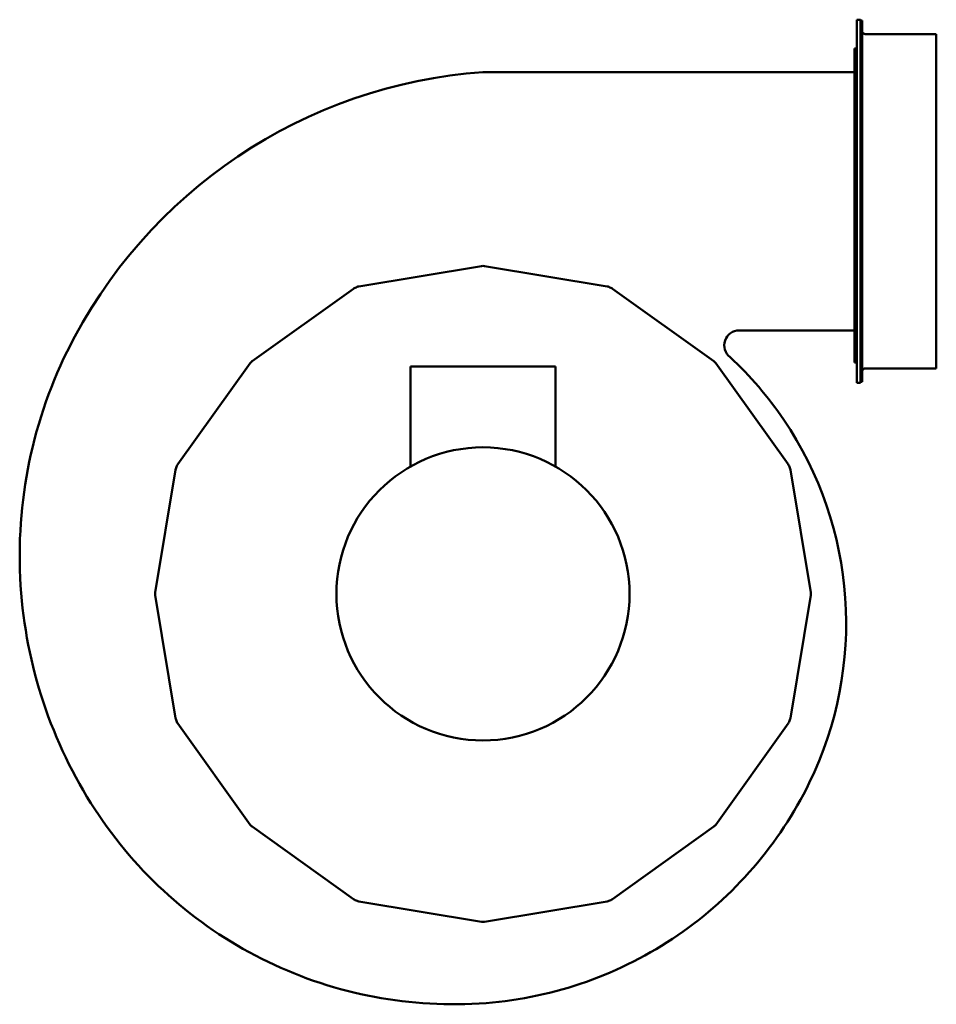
# Model space of a CAD drawing. Header units: millimetres. Extents: x 359 to 901, y 154 to 737.
import ezdxf

# ---------------------------------------------------------------- set-up
doc = ezdxf.new("R2010")
doc.units = ezdxf.units.MM
doc.header["$LTSCALE"] = 3
doc.layers.add('Widoczne (ISO)', color=7, linetype='Continuous', lineweight=50)

msp = doc.modelspace()

# ---------------------------------------------------------------- linework, layer by layer
at = {"layer": 'Widoczne (ISO)'}
for p, q in [((854.46, 737.05), (854.46, 522.05)), ((854.46, 737.05), (856.46, 737.05)), ((856.46, 737.05), (856.46, 522.05)), ((856.46, 736.55), (857.46, 736.55)), ((857.46, 736.5), (856.46, 736.5)), ((857.46, 736.55), (857.46, 736.5)), ((857.46, 522.55), (857.46, 736.5)), ((859.31, 728.55), (859.2, 728.55)), ((859.46, 728.55), (901.46, 728.55)), ((859.46, 728.54), (859.46, 728.54)), ((901.46, 728.54), (859.46, 728.54)), ((901.46, 728.55), (901.46, 728.54)), ((901.46, 728.54), (901.46, 728.54)), ((901.46, 728.54), (901.46, 530.55)), ((852.96, 706.05), (852.96, 720.05)), ((854.46, 720.05), (852.96, 720.05)), ((632.96, 706.05), (850.96, 706.05)), ((850.96, 706.05), (852.96, 706.05)), ((852.96, 706.05), (854.46, 706.05)), ((852.96, 688.18), (852.96, 706.05)), ((854.46, 688.18), (852.96, 688.18)), ((852.96, 570.93), (852.96, 688.18)), ((632.14, 591.13), (559.43, 579.1)), ((706.48, 579.1), (633.77, 591.13)), ((556.19, 577.75), (496.26, 534.85)), ((769.65, 534.85), (709.73, 577.75)), ((852.96, 570.93), (854.46, 570.93)), ((852.96, 553.05), (852.96, 570.93)), ((850.96, 553.05), (784.71, 553.05)), ((850.96, 553.05), (852.96, 553.05)), ((854.46, 553.05), (852.96, 553.05)), ((852.96, 533.96), (852.96, 553.05)), ((495.11, 533.7), (452.21, 473.78)), ((590.03, 531.7), (590.03, 472.45)), ((598.53, 531.7), (590.03, 531.7)), ((598.53, 531.7), (667.38, 531.7)), ((675.88, 531.7), (667.38, 531.7)), ((675.88, 531.7), (675.88, 472.45)), ((813.7, 473.78), (770.8, 533.7)), ((854.46, 533.96), (852.96, 533.96)), ((859.46, 530.55), (901.46, 530.55)), ((854.46, 522.05), (856.46, 522.05)), ((857.46, 522.55), (856.46, 522.55)), ((450.86, 470.53), (438.83, 397.82)), ((827.09, 397.82), (815.05, 470.53)), ((438.83, 396.19), (450.86, 323.48)), ((815.05, 323.48), (827.09, 396.19)), ((452.21, 320.23), (495.11, 260.31)), ((770.8, 260.31), (813.7, 320.23)), ((496.26, 259.16), (556.19, 216.26)), ((709.73, 216.26), (769.65, 259.16)), ((559.43, 214.91), (632.14, 202.88)), ((633.77, 202.88), (706.48, 214.91))]:
    msp.add_line(p, q, dxfattribs=at)
msp.add_circle((632.96, 397), 86.8, dxfattribs=at)
for centre, radius, start, end in [((859.46, 730.55), 2, 180, 270), ((654.37, 408.07), 298.75, 94.11116, 153.67773), ((632.96, 586.2), 5, 80.60061, 99.39939), ((559.1, 573.69), 5, 112.68667, 125.60061), ((632.96, 397), 196.5, 112.31333, 112.68667), ((560.25, 574.17), 5, 99.39939, 112.31333), ((705.66, 574.17), 5, 67.68667, 80.60061), ((632.96, 397), 196.5, 67.31333, 67.68667), ((706.82, 573.69), 5, 54.39939, 67.31333), ((784.71, 544.2), 8.85, 90, 232.21759), ((633.5, 419.55), 274.96, 153.89251, 184.6283), ((634.06, 380.48), 213.67, 34.06288, 47.18165), ((499.17, 530.79), 5, 125.60061, 144.39939), ((766.74, 530.79), 5, 35.60061, 54.39939), ((859.46, 528.55), 2, 90, 180), ((632.83, 379.54), 215.22, 333.95149, 34.08629), ((632.96, 397), 196.5, 157.31333, 157.68667), ((456.27, 470.86), 5, 144.39939, 157.31333), ((809.64, 470.86), 5, 22.68667, 35.60061), ((632.96, 397), 196.5, 22.31333, 22.68667), ((455.8, 469.71), 5, 157.68667, 170.60061), ((810.12, 469.71), 5, 9.39939, 22.31333), ((633.65, 419.54), 275.11, 184.62415, 213.99399), ((443.76, 397), 5, 170.60061, 189.39939), ((822.15, 397), 5, 350.60061, 9.39939), ((455.8, 324.3), 5, 189.39939, 202.31333), ((632.96, 397), 196.5, 202.31333, 202.68667), ((456.27, 323.14), 5, 202.68667, 215.60061), ((809.64, 323.14), 5, 324.39939, 337.31333), ((632.96, 397), 196.5, 337.31333, 337.68667), ((810.12, 324.3), 5, 337.68667, 350.60061), ((616.17, 387.68), 233.75, 304.43711, 333.95149), ((615.63, 407.24), 253.29, 213.96572, 244.27902), ((499.17, 263.22), 5, 215.60061, 234.39939), ((766.74, 263.22), 5, 305.60061, 324.39939), ((559.1, 220.32), 5, 234.39939, 247.31333), ((706.82, 220.32), 5, 292.68667, 305.60061), ((632.96, 397), 196.5, 247.31333, 247.68667), ((560.25, 219.84), 5, 247.68667, 260.60061), ((705.66, 219.84), 5, 279.39939, 292.31333), ((632.96, 397), 196.5, 292.31333, 292.68667), ((632.96, 207.81), 5, 260.60061, 279.39939), ((616.17, 387.68), 233.75, 274.56029, 304.43713), ((615.62, 407.15), 253.21, 244.27416, 274.33567)]:
    msp.add_arc(centre, radius, start, end, dxfattribs=at)
msp.add_open_spline([(859.31, 728.55), (859.1, 728.57), (858.88, 728.62), (858.47, 728.79), (858.23, 728.95), (857.87, 729.3), (857.71, 729.54), (857.52, 730), (857.46, 730.29), (857.46, 730.54)], degree=3, knots=[-0.5888649, -0.5888649, -0.5888649, -0.5888649, -0.5300446, -0.5300446, -0.4554531, -0.4554531, -0.3791647, -0.3791647, -0.3015145, -0.3015145, -0.3015145, -0.3015145], dxfattribs=at)
msp.add_open_spline([(859.2, 728.55), (859.29, 728.54), (859.37, 728.54), (859.46, 728.54)], degree=3, dxfattribs=at)

doc.saveas('drawing.dxf')
